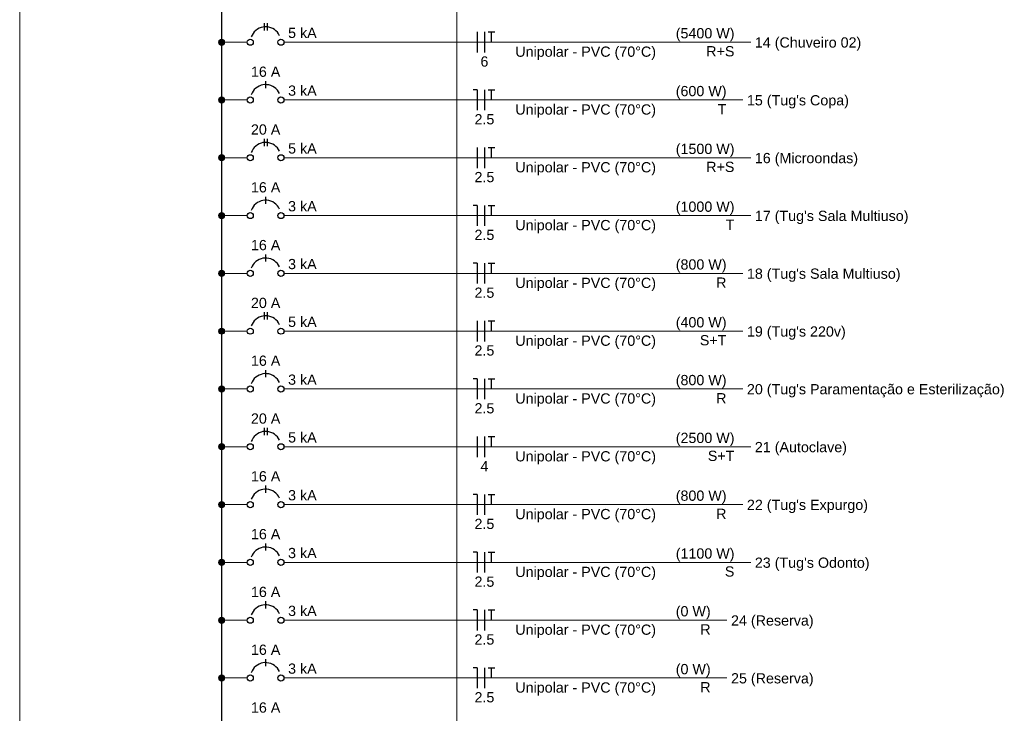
# Model space of a CAD drawing. Extents: x 5066 to 9756, y -2696 to -1109.
# Tile 32 of 208: x 9414 to 9433, y -2636 to -2623. Entities that reach past the tile are written whole.
import ezdxf

# ---------------------------------------------------------------- set-up
doc = ezdxf.new("R2010")
doc.units = 0
doc.header["$MEASUREMENT"] = 0
doc.linetypes.add('NULL', pattern=[0])
for name, color, linetype, lineweight in [('DI-Barramento', 6, 'CONTINUOUS', 30), ('DI-Disjuntor', 3, 'CONTINUOUS', 30), ('DI-Fios', 3, 'CONTINUOUS', 30), ('DI-Linhas do diagrama', 3, 'CONTINUOUS', 20), ('DI-Pontilhado', 3, 'CONTINUOUS', 20), ('DI-Textos do diagrama', 2, 'CONTINUOUS', 20)]:
    doc.layers.add(name, color=color, linetype=linetype, lineweight=lineweight)
doc.styles.add('Arial', font='arial.ttf')

msp = doc.modelspace()

# ---------------------------------------------------------------- hatches: boundary and pattern name
at = {"layer": 'DI-Linhas do diagrama', "linetype": 'Continuous'}
for points in [[(9418.216, -2623.902), (9418.216, -2623.897), (9418.216, -2623.892), (9418.214, -2623.887), (9418.213, -2623.882), (9418.211, -2623.878), (9418.209, -2623.873), (9418.206, -2623.869), (9418.203, -2623.865), (9418.2, -2623.861), (9418.196, -2623.858), (9418.192, -2623.855), (9418.188, -2623.852), (9418.184, -2623.85), (9418.179, -2623.848), (9418.174, -2623.847), (9418.169, -2623.845), (9418.164, -2623.845), (9418.159, -2623.845), (9418.154, -2623.845), (9418.15, -2623.845), (9418.145, -2623.847), (9418.14, -2623.848), (9418.135, -2623.85), (9418.131, -2623.852), (9418.127, -2623.855), (9418.123, -2623.858), (9418.119, -2623.861), (9418.116, -2623.865), (9418.113, -2623.869), (9418.11, -2623.873), (9418.108, -2623.878), (9418.106, -2623.882), (9418.104, -2623.887), (9418.103, -2623.892), (9418.103, -2623.897), (9418.102, -2623.902), (9418.103, -2623.907), (9418.103, -2623.912), (9418.104, -2623.916), (9418.106, -2623.921), (9418.108, -2623.926), (9418.11, -2623.93), (9418.113, -2623.934), (9418.116, -2623.938), (9418.119, -2623.942), (9418.123, -2623.945), (9418.127, -2623.948), (9418.131, -2623.951), (9418.135, -2623.953), (9418.14, -2623.955), (9418.145, -2623.957), (9418.15, -2623.958), (9418.154, -2623.958), (9418.159, -2623.959), (9418.164, -2623.958), (9418.169, -2623.958), (9418.174, -2623.957), (9418.179, -2623.955), (9418.184, -2623.953), (9418.188, -2623.951), (9418.192, -2623.948), (9418.196, -2623.945), (9418.2, -2623.942), (9418.203, -2623.938), (9418.206, -2623.934), (9418.209, -2623.93), (9418.211, -2623.926), (9418.213, -2623.921), (9418.214, -2623.916), (9418.216, -2623.912), (9418.216, -2623.907)], [(9418.216, -2624.975), (9418.216, -2624.97), (9418.216, -2624.965), (9418.214, -2624.96), (9418.213, -2624.956), (9418.211, -2624.951), (9418.209, -2624.947), (9418.206, -2624.942), (9418.203, -2624.938), (9418.2, -2624.935), (9418.196, -2624.931), (9418.192, -2624.928), (9418.188, -2624.926), (9418.184, -2624.923), (9418.179, -2624.922), (9418.174, -2624.92), (9418.169, -2624.919), (9418.164, -2624.918), (9418.159, -2624.918), (9418.154, -2624.918), (9418.15, -2624.919), (9418.145, -2624.92), (9418.14, -2624.922), (9418.135, -2624.923), (9418.131, -2624.926), (9418.127, -2624.928), (9418.123, -2624.931), (9418.119, -2624.935), (9418.116, -2624.938), (9418.113, -2624.942), (9418.11, -2624.947), (9418.108, -2624.951), (9418.106, -2624.956), (9418.104, -2624.96), (9418.103, -2624.965), (9418.103, -2624.97), (9418.102, -2624.975), (9418.103, -2624.98), (9418.103, -2624.985), (9418.104, -2624.99), (9418.106, -2624.995), (9418.108, -2624.999), (9418.11, -2625.004), (9418.113, -2625.008), (9418.116, -2625.012), (9418.119, -2625.015), (9418.123, -2625.019), (9418.127, -2625.022), (9418.131, -2625.024), (9418.135, -2625.027), (9418.14, -2625.029), (9418.145, -2625.03), (9418.15, -2625.031), (9418.154, -2625.032), (9418.159, -2625.032), (9418.164, -2625.032), (9418.169, -2625.031), (9418.174, -2625.03), (9418.179, -2625.029), (9418.184, -2625.027), (9418.188, -2625.024), (9418.192, -2625.022), (9418.196, -2625.019), (9418.2, -2625.015), (9418.203, -2625.012), (9418.206, -2625.008), (9418.209, -2625.004), (9418.211, -2624.999), (9418.213, -2624.995), (9418.214, -2624.99), (9418.216, -2624.985), (9418.216, -2624.98)], [(9418.216, -2626.049), (9418.216, -2626.044), (9418.216, -2626.039), (9418.214, -2626.034), (9418.213, -2626.029), (9418.211, -2626.025), (9418.209, -2626.02), (9418.206, -2626.016), (9418.203, -2626.012), (9418.2, -2626.008), (9418.196, -2626.005), (9418.192, -2626.002), (9418.188, -2625.999), (9418.184, -2625.997), (9418.179, -2625.995), (9418.174, -2625.994), (9418.169, -2625.992), (9418.164, -2625.992), (9418.159, -2625.992), (9418.154, -2625.992), (9418.15, -2625.992), (9418.145, -2625.994), (9418.14, -2625.995), (9418.135, -2625.997), (9418.131, -2625.999), (9418.127, -2626.002), (9418.123, -2626.005), (9418.119, -2626.008), (9418.116, -2626.012), (9418.113, -2626.016), (9418.11, -2626.02), (9418.108, -2626.025), (9418.106, -2626.029), (9418.104, -2626.034), (9418.103, -2626.039), (9418.103, -2626.044), (9418.102, -2626.049), (9418.103, -2626.054), (9418.103, -2626.059), (9418.104, -2626.063), (9418.106, -2626.068), (9418.108, -2626.073), (9418.11, -2626.077), (9418.113, -2626.081), (9418.116, -2626.085), (9418.119, -2626.089), (9418.123, -2626.092), (9418.127, -2626.095), (9418.131, -2626.098), (9418.135, -2626.1), (9418.14, -2626.102), (9418.145, -2626.104), (9418.15, -2626.105), (9418.154, -2626.105), (9418.159, -2626.106), (9418.164, -2626.105), (9418.169, -2626.105), (9418.174, -2626.104), (9418.179, -2626.102), (9418.184, -2626.1), (9418.188, -2626.098), (9418.192, -2626.095), (9418.196, -2626.092), (9418.2, -2626.089), (9418.203, -2626.085), (9418.206, -2626.081), (9418.209, -2626.077), (9418.211, -2626.073), (9418.213, -2626.068), (9418.214, -2626.063), (9418.216, -2626.059), (9418.216, -2626.054)], [(9418.216, -2627.122), (9418.216, -2627.117), (9418.216, -2627.112), (9418.214, -2627.107), (9418.213, -2627.103), (9418.211, -2627.098), (9418.209, -2627.094), (9418.206, -2627.089), (9418.203, -2627.085), (9418.2, -2627.082), (9418.196, -2627.078), (9418.192, -2627.075), (9418.188, -2627.073), (9418.184, -2627.07), (9418.179, -2627.069), (9418.174, -2627.067), (9418.169, -2627.066), (9418.164, -2627.065), (9418.159, -2627.065), (9418.154, -2627.065), (9418.15, -2627.066), (9418.145, -2627.067), (9418.14, -2627.069), (9418.135, -2627.07), (9418.131, -2627.073), (9418.127, -2627.075), (9418.123, -2627.078), (9418.119, -2627.082), (9418.116, -2627.085), (9418.113, -2627.089), (9418.11, -2627.094), (9418.108, -2627.098), (9418.106, -2627.103), (9418.104, -2627.107), (9418.103, -2627.112), (9418.103, -2627.117), (9418.102, -2627.122), (9418.103, -2627.127), (9418.103, -2627.132), (9418.104, -2627.137), (9418.106, -2627.142), (9418.108, -2627.146), (9418.11, -2627.151), (9418.113, -2627.155), (9418.116, -2627.159), (9418.119, -2627.162), (9418.123, -2627.166), (9418.127, -2627.169), (9418.131, -2627.171), (9418.135, -2627.174), (9418.14, -2627.176), (9418.145, -2627.177), (9418.15, -2627.178), (9418.154, -2627.179), (9418.159, -2627.179), (9418.164, -2627.179), (9418.169, -2627.178), (9418.174, -2627.177), (9418.179, -2627.176), (9418.184, -2627.174), (9418.188, -2627.171), (9418.192, -2627.169), (9418.196, -2627.166), (9418.2, -2627.162), (9418.203, -2627.159), (9418.206, -2627.155), (9418.209, -2627.151), (9418.211, -2627.146), (9418.213, -2627.142), (9418.214, -2627.137), (9418.216, -2627.132), (9418.216, -2627.127)], [(9418.216, -2628.196), (9418.216, -2628.191), (9418.216, -2628.186), (9418.214, -2628.181), (9418.213, -2628.176), (9418.211, -2628.172), (9418.209, -2628.167), (9418.206, -2628.163), (9418.203, -2628.159), (9418.2, -2628.155), (9418.196, -2628.152), (9418.192, -2628.149), (9418.188, -2628.146), (9418.184, -2628.144), (9418.179, -2628.142), (9418.174, -2628.141), (9418.169, -2628.139), (9418.164, -2628.139), (9418.159, -2628.139), (9418.154, -2628.139), (9418.15, -2628.139), (9418.145, -2628.141), (9418.14, -2628.142), (9418.135, -2628.144), (9418.131, -2628.146), (9418.127, -2628.149), (9418.123, -2628.152), (9418.119, -2628.155), (9418.116, -2628.159), (9418.113, -2628.163), (9418.11, -2628.167), (9418.108, -2628.172), (9418.106, -2628.176), (9418.104, -2628.181), (9418.103, -2628.186), (9418.103, -2628.191), (9418.102, -2628.196), (9418.103, -2628.201), (9418.103, -2628.206), (9418.104, -2628.21), (9418.106, -2628.215), (9418.108, -2628.22), (9418.11, -2628.224), (9418.113, -2628.228), (9418.116, -2628.232), (9418.119, -2628.236), (9418.123, -2628.239), (9418.127, -2628.242), (9418.131, -2628.245), (9418.135, -2628.247), (9418.14, -2628.249), (9418.145, -2628.251), (9418.15, -2628.252), (9418.154, -2628.252), (9418.159, -2628.253), (9418.164, -2628.252), (9418.169, -2628.252), (9418.174, -2628.251), (9418.179, -2628.249), (9418.184, -2628.247), (9418.188, -2628.245), (9418.192, -2628.242), (9418.196, -2628.239), (9418.2, -2628.236), (9418.203, -2628.232), (9418.206, -2628.228), (9418.209, -2628.224), (9418.211, -2628.22), (9418.213, -2628.215), (9418.214, -2628.21), (9418.216, -2628.206), (9418.216, -2628.201)], [(9418.216, -2629.269), (9418.216, -2629.264), (9418.216, -2629.259), (9418.214, -2629.254), (9418.213, -2629.25), (9418.211, -2629.245), (9418.209, -2629.241), (9418.206, -2629.236), (9418.203, -2629.232), (9418.2, -2629.229), (9418.196, -2629.225), (9418.192, -2629.222), (9418.188, -2629.22), (9418.184, -2629.217), (9418.179, -2629.216), (9418.174, -2629.214), (9418.169, -2629.213), (9418.164, -2629.212), (9418.159, -2629.212), (9418.154, -2629.212), (9418.15, -2629.213), (9418.145, -2629.214), (9418.14, -2629.216), (9418.135, -2629.217), (9418.131, -2629.22), (9418.127, -2629.222), (9418.123, -2629.225), (9418.119, -2629.229), (9418.116, -2629.232), (9418.113, -2629.236), (9418.11, -2629.241), (9418.108, -2629.245), (9418.106, -2629.25), (9418.104, -2629.254), (9418.103, -2629.259), (9418.103, -2629.264), (9418.102, -2629.269), (9418.103, -2629.274), (9418.103, -2629.279), (9418.104, -2629.284), (9418.106, -2629.289), (9418.108, -2629.293), (9418.11, -2629.298), (9418.113, -2629.302), (9418.116, -2629.306), (9418.119, -2629.309), (9418.123, -2629.313), (9418.127, -2629.316), (9418.131, -2629.318), (9418.135, -2629.321), (9418.14, -2629.323), (9418.145, -2629.324), (9418.15, -2629.325), (9418.154, -2629.326), (9418.159, -2629.326), (9418.164, -2629.326), (9418.169, -2629.325), (9418.174, -2629.324), (9418.179, -2629.323), (9418.184, -2629.321), (9418.188, -2629.318), (9418.192, -2629.316), (9418.196, -2629.313), (9418.2, -2629.309), (9418.203, -2629.306), (9418.206, -2629.302), (9418.209, -2629.298), (9418.211, -2629.293), (9418.213, -2629.289), (9418.214, -2629.284), (9418.216, -2629.279), (9418.216, -2629.274)], [(9418.216, -2630.343), (9418.216, -2630.338), (9418.216, -2630.333), (9418.214, -2630.328), (9418.213, -2630.323), (9418.211, -2630.319), (9418.209, -2630.314), (9418.206, -2630.31), (9418.203, -2630.306), (9418.2, -2630.302), (9418.196, -2630.299), (9418.192, -2630.296), (9418.188, -2630.293), (9418.184, -2630.291), (9418.179, -2630.289), (9418.174, -2630.288), (9418.169, -2630.286), (9418.164, -2630.286), (9418.159, -2630.286), (9418.154, -2630.286), (9418.15, -2630.286), (9418.145, -2630.288), (9418.14, -2630.289), (9418.135, -2630.291), (9418.131, -2630.293), (9418.127, -2630.296), (9418.123, -2630.299), (9418.119, -2630.302), (9418.116, -2630.306), (9418.113, -2630.31), (9418.11, -2630.314), (9418.108, -2630.319), (9418.106, -2630.323), (9418.104, -2630.328), (9418.103, -2630.333), (9418.103, -2630.338), (9418.102, -2630.343), (9418.103, -2630.348), (9418.103, -2630.353), (9418.104, -2630.357), (9418.106, -2630.362), (9418.108, -2630.367), (9418.11, -2630.371), (9418.113, -2630.375), (9418.116, -2630.379), (9418.119, -2630.383), (9418.123, -2630.386), (9418.127, -2630.389), (9418.131, -2630.392), (9418.135, -2630.394), (9418.14, -2630.396), (9418.145, -2630.398), (9418.15, -2630.399), (9418.154, -2630.399), (9418.159, -2630.4), (9418.164, -2630.399), (9418.169, -2630.399), (9418.174, -2630.398), (9418.179, -2630.396), (9418.184, -2630.394), (9418.188, -2630.392), (9418.192, -2630.389), (9418.196, -2630.386), (9418.2, -2630.383), (9418.203, -2630.379), (9418.206, -2630.375), (9418.209, -2630.371), (9418.211, -2630.367), (9418.213, -2630.362), (9418.214, -2630.357), (9418.216, -2630.353), (9418.216, -2630.348)], [(9418.216, -2631.416), (9418.216, -2631.411), (9418.216, -2631.406), (9418.214, -2631.401), (9418.213, -2631.397), (9418.211, -2631.392), (9418.209, -2631.388), (9418.206, -2631.383), (9418.203, -2631.379), (9418.2, -2631.376), (9418.196, -2631.372), (9418.192, -2631.369), (9418.188, -2631.367), (9418.184, -2631.364), (9418.179, -2631.363), (9418.174, -2631.361), (9418.169, -2631.36), (9418.164, -2631.359), (9418.159, -2631.359), (9418.154, -2631.359), (9418.15, -2631.36), (9418.145, -2631.361), (9418.14, -2631.363), (9418.135, -2631.364), (9418.131, -2631.367), (9418.127, -2631.369), (9418.123, -2631.372), (9418.119, -2631.376), (9418.116, -2631.379), (9418.113, -2631.383), (9418.11, -2631.388), (9418.108, -2631.392), (9418.106, -2631.397), (9418.104, -2631.401), (9418.103, -2631.406), (9418.103, -2631.411), (9418.102, -2631.416), (9418.103, -2631.421), (9418.103, -2631.426), (9418.104, -2631.431), (9418.106, -2631.436), (9418.108, -2631.44), (9418.11, -2631.445), (9418.113, -2631.449), (9418.116, -2631.453), (9418.119, -2631.456), (9418.123, -2631.46), (9418.127, -2631.463), (9418.131, -2631.465), (9418.135, -2631.468), (9418.14, -2631.47), (9418.145, -2631.471), (9418.15, -2631.472), (9418.154, -2631.473), (9418.159, -2631.473), (9418.164, -2631.473), (9418.169, -2631.472), (9418.174, -2631.471), (9418.179, -2631.47), (9418.184, -2631.468), (9418.188, -2631.465), (9418.192, -2631.463), (9418.196, -2631.46), (9418.2, -2631.456), (9418.203, -2631.453), (9418.206, -2631.449), (9418.209, -2631.445), (9418.211, -2631.44), (9418.213, -2631.436), (9418.214, -2631.431), (9418.216, -2631.426), (9418.216, -2631.421)], [(9418.216, -2632.49), (9418.216, -2632.485), (9418.216, -2632.48), (9418.214, -2632.475), (9418.213, -2632.47), (9418.211, -2632.466), (9418.209, -2632.461), (9418.206, -2632.457), (9418.203, -2632.453), (9418.2, -2632.449), (9418.196, -2632.446), (9418.192, -2632.443), (9418.188, -2632.44), (9418.184, -2632.438), (9418.179, -2632.436), (9418.174, -2632.435), (9418.169, -2632.433), (9418.164, -2632.433), (9418.159, -2632.433), (9418.154, -2632.433), (9418.15, -2632.433), (9418.145, -2632.435), (9418.14, -2632.436), (9418.135, -2632.438), (9418.131, -2632.44), (9418.127, -2632.443), (9418.123, -2632.446), (9418.119, -2632.449), (9418.116, -2632.453), (9418.113, -2632.457), (9418.11, -2632.461), (9418.108, -2632.466), (9418.106, -2632.47), (9418.104, -2632.475), (9418.103, -2632.48), (9418.103, -2632.485), (9418.102, -2632.49), (9418.103, -2632.495), (9418.103, -2632.5), (9418.104, -2632.504), (9418.106, -2632.509), (9418.108, -2632.514), (9418.11, -2632.518), (9418.113, -2632.522), (9418.116, -2632.526), (9418.119, -2632.53), (9418.123, -2632.533), (9418.127, -2632.536), (9418.131, -2632.539), (9418.135, -2632.541), (9418.14, -2632.543), (9418.145, -2632.545), (9418.15, -2632.546), (9418.154, -2632.546), (9418.159, -2632.547), (9418.164, -2632.546), (9418.169, -2632.546), (9418.174, -2632.545), (9418.179, -2632.543), (9418.184, -2632.541), (9418.188, -2632.539), (9418.192, -2632.536), (9418.196, -2632.533), (9418.2, -2632.53), (9418.203, -2632.526), (9418.206, -2632.522), (9418.209, -2632.518), (9418.211, -2632.514), (9418.213, -2632.509), (9418.214, -2632.504), (9418.216, -2632.5), (9418.216, -2632.495)], [(9418.216, -2633.563), (9418.216, -2633.558), (9418.216, -2633.553), (9418.214, -2633.548), (9418.213, -2633.544), (9418.211, -2633.539), (9418.209, -2633.535), (9418.206, -2633.53), (9418.203, -2633.526), (9418.2, -2633.523), (9418.196, -2633.519), (9418.192, -2633.516), (9418.188, -2633.514), (9418.184, -2633.511), (9418.179, -2633.51), (9418.174, -2633.508), (9418.169, -2633.507), (9418.164, -2633.506), (9418.159, -2633.506), (9418.154, -2633.506), (9418.15, -2633.507), (9418.145, -2633.508), (9418.14, -2633.51), (9418.135, -2633.511), (9418.131, -2633.514), (9418.127, -2633.516), (9418.123, -2633.519), (9418.119, -2633.523), (9418.116, -2633.526), (9418.113, -2633.53), (9418.11, -2633.535), (9418.108, -2633.539), (9418.106, -2633.544), (9418.104, -2633.548), (9418.103, -2633.553), (9418.103, -2633.558), (9418.102, -2633.563), (9418.103, -2633.568), (9418.103, -2633.573), (9418.104, -2633.578), (9418.106, -2633.583), (9418.108, -2633.587), (9418.11, -2633.592), (9418.113, -2633.596), (9418.116, -2633.6), (9418.119, -2633.603), (9418.123, -2633.607), (9418.127, -2633.61), (9418.131, -2633.612), (9418.135, -2633.615), (9418.14, -2633.617), (9418.145, -2633.618), (9418.15, -2633.619), (9418.154, -2633.62), (9418.159, -2633.62), (9418.164, -2633.62), (9418.169, -2633.619), (9418.174, -2633.618), (9418.179, -2633.617), (9418.184, -2633.615), (9418.188, -2633.612), (9418.192, -2633.61), (9418.196, -2633.607), (9418.2, -2633.603), (9418.203, -2633.6), (9418.206, -2633.596), (9418.209, -2633.592), (9418.211, -2633.587), (9418.213, -2633.583), (9418.214, -2633.578), (9418.216, -2633.573), (9418.216, -2633.568)], [(9418.216, -2634.637), (9418.216, -2634.632), (9418.216, -2634.627), (9418.214, -2634.622), (9418.213, -2634.617), (9418.211, -2634.613), (9418.209, -2634.608), (9418.206, -2634.604), (9418.203, -2634.6), (9418.2, -2634.596), (9418.196, -2634.593), (9418.192, -2634.59), (9418.188, -2634.587), (9418.184, -2634.585), (9418.179, -2634.583), (9418.174, -2634.582), (9418.169, -2634.58), (9418.164, -2634.58), (9418.159, -2634.58), (9418.154, -2634.58), (9418.15, -2634.58), (9418.145, -2634.582), (9418.14, -2634.583), (9418.135, -2634.585), (9418.131, -2634.587), (9418.127, -2634.59), (9418.123, -2634.593), (9418.119, -2634.596), (9418.116, -2634.6), (9418.113, -2634.604), (9418.11, -2634.608), (9418.108, -2634.613), (9418.106, -2634.617), (9418.104, -2634.622), (9418.103, -2634.627), (9418.103, -2634.632), (9418.102, -2634.637), (9418.103, -2634.642), (9418.103, -2634.647), (9418.104, -2634.651), (9418.106, -2634.656), (9418.108, -2634.661), (9418.11, -2634.665), (9418.113, -2634.669), (9418.116, -2634.673), (9418.119, -2634.677), (9418.123, -2634.68), (9418.127, -2634.683), (9418.131, -2634.686), (9418.135, -2634.688), (9418.14, -2634.69), (9418.145, -2634.692), (9418.15, -2634.693), (9418.154, -2634.693), (9418.159, -2634.694), (9418.164, -2634.693), (9418.169, -2634.693), (9418.174, -2634.692), (9418.179, -2634.69), (9418.184, -2634.688), (9418.188, -2634.686), (9418.192, -2634.683), (9418.196, -2634.68), (9418.2, -2634.677), (9418.203, -2634.673), (9418.206, -2634.669), (9418.209, -2634.665), (9418.211, -2634.661), (9418.213, -2634.656), (9418.214, -2634.651), (9418.216, -2634.647), (9418.216, -2634.642)], [(9418.216, -2635.71), (9418.216, -2635.705), (9418.216, -2635.7), (9418.214, -2635.695), (9418.213, -2635.691), (9418.211, -2635.686), (9418.209, -2635.682), (9418.206, -2635.677), (9418.203, -2635.673), (9418.2, -2635.67), (9418.196, -2635.666), (9418.192, -2635.663), (9418.188, -2635.661), (9418.184, -2635.658), (9418.179, -2635.657), (9418.174, -2635.655), (9418.169, -2635.654), (9418.164, -2635.653), (9418.159, -2635.653), (9418.154, -2635.653), (9418.15, -2635.654), (9418.145, -2635.655), (9418.14, -2635.657), (9418.135, -2635.658), (9418.131, -2635.661), (9418.127, -2635.663), (9418.123, -2635.666), (9418.119, -2635.67), (9418.116, -2635.673), (9418.113, -2635.677), (9418.11, -2635.682), (9418.108, -2635.686), (9418.106, -2635.691), (9418.104, -2635.695), (9418.103, -2635.7), (9418.103, -2635.705), (9418.102, -2635.71), (9418.103, -2635.715), (9418.103, -2635.72), (9418.104, -2635.725), (9418.106, -2635.73), (9418.108, -2635.734), (9418.11, -2635.739), (9418.113, -2635.743), (9418.116, -2635.747), (9418.119, -2635.75), (9418.123, -2635.754), (9418.127, -2635.757), (9418.131, -2635.759), (9418.135, -2635.762), (9418.14, -2635.764), (9418.145, -2635.765), (9418.15, -2635.766), (9418.154, -2635.767), (9418.159, -2635.767), (9418.164, -2635.767), (9418.169, -2635.766), (9418.174, -2635.765), (9418.179, -2635.764), (9418.184, -2635.762), (9418.188, -2635.759), (9418.192, -2635.757), (9418.196, -2635.754), (9418.2, -2635.75), (9418.203, -2635.747), (9418.206, -2635.743), (9418.209, -2635.739), (9418.211, -2635.734), (9418.213, -2635.73), (9418.214, -2635.725), (9418.216, -2635.72), (9418.216, -2635.715)]]:
    msp.add_hatch(color=7, dxfattribs=at).paths.add_polyline_path(points)

# ---------------------------------------------------------------- linework, layer by layer
at = {"layer": 'DI-Barramento'}
msp.add_line((9418.159, -2613.784), (9418.159, -2661.854), dxfattribs=at)
at = {"layer": 'DI-Disjuntor'}
for p, q in [((9418.948, -2623.55), (9418.948, -2623.683)), ((9419.005, -2623.55), (9419.005, -2623.683)), ((9418.976, -2624.624), (9418.976, -2624.757)), ((9418.948, -2625.697), (9418.948, -2625.83)), ((9419.005, -2625.697), (9419.005, -2625.83)), ((9418.976, -2626.771), (9418.976, -2626.904)), ((9418.976, -2627.844), (9418.976, -2627.977)), ((9418.948, -2628.918), (9418.948, -2629.051)), ((9419.005, -2628.918), (9419.005, -2629.051)), ((9418.976, -2629.991), (9418.976, -2630.124)), ((9418.948, -2631.065), (9418.948, -2631.198)), ((9419.005, -2631.065), (9419.005, -2631.198)), ((9418.976, -2632.138), (9418.976, -2632.271)), ((9418.976, -2633.212), (9418.976, -2633.345)), ((9418.976, -2634.285), (9418.976, -2634.418)), ((9418.976, -2635.359), (9418.976, -2635.492))]:
    msp.add_line(p, q, dxfattribs=at)
for points in [[(9419.235, -2623.781), (9419.217, -2623.748), (9419.195, -2623.718), (9419.169, -2623.692), (9419.14, -2623.668), (9419.108, -2623.649), (9419.074, -2623.634), (9419.038, -2623.623), (9419.001, -2623.618), (9418.964, -2623.617), (9418.927, -2623.621), (9418.891, -2623.63), (9418.856, -2623.643), (9418.823, -2623.661), (9418.793, -2623.683), (9418.766, -2623.709), (9418.743, -2623.738), (9418.724, -2623.77), (9418.709, -2623.804)], [(9419.235, -2624.855), (9419.217, -2624.822), (9419.195, -2624.792), (9419.169, -2624.765), (9419.14, -2624.742), (9419.108, -2624.722), (9419.074, -2624.707), (9419.038, -2624.697), (9419.001, -2624.691), (9418.964, -2624.69), (9418.927, -2624.694), (9418.891, -2624.703), (9418.856, -2624.717), (9418.823, -2624.735), (9418.793, -2624.757), (9418.766, -2624.783), (9418.743, -2624.812), (9418.724, -2624.844), (9418.709, -2624.878)], [(9419.235, -2625.928), (9419.217, -2625.895), (9419.195, -2625.865), (9419.169, -2625.839), (9419.14, -2625.815), (9419.108, -2625.796), (9419.074, -2625.781), (9419.038, -2625.77), (9419.001, -2625.765), (9418.964, -2625.764), (9418.927, -2625.768), (9418.891, -2625.777), (9418.856, -2625.79), (9418.823, -2625.808), (9418.793, -2625.83), (9418.766, -2625.856), (9418.743, -2625.885), (9418.724, -2625.917), (9418.709, -2625.951)], [(9419.235, -2627.002), (9419.217, -2626.969), (9419.195, -2626.939), (9419.169, -2626.912), (9419.14, -2626.889), (9419.108, -2626.869), (9419.074, -2626.854), (9419.038, -2626.844), (9419.001, -2626.838), (9418.964, -2626.837), (9418.927, -2626.841), (9418.891, -2626.85), (9418.856, -2626.864), (9418.823, -2626.882), (9418.793, -2626.904), (9418.766, -2626.93), (9418.743, -2626.959), (9418.724, -2626.991), (9418.709, -2627.025)], [(9419.235, -2628.075), (9419.217, -2628.042), (9419.195, -2628.012), (9419.169, -2627.986), (9419.14, -2627.962), (9419.108, -2627.943), (9419.074, -2627.928), (9419.038, -2627.917), (9419.001, -2627.912), (9418.964, -2627.911), (9418.927, -2627.915), (9418.891, -2627.924), (9418.856, -2627.937), (9418.823, -2627.955), (9418.793, -2627.977), (9418.766, -2628.003), (9418.743, -2628.032), (9418.724, -2628.064), (9418.709, -2628.098)], [(9419.235, -2629.149), (9419.217, -2629.116), (9419.195, -2629.086), (9419.169, -2629.059), (9419.14, -2629.036), (9419.108, -2629.016), (9419.074, -2629.001), (9419.038, -2628.991), (9419.001, -2628.985), (9418.964, -2628.984), (9418.927, -2628.988), (9418.891, -2628.997), (9418.856, -2629.011), (9418.823, -2629.029), (9418.793, -2629.051), (9418.766, -2629.077), (9418.743, -2629.106), (9418.724, -2629.138), (9418.709, -2629.172)], [(9419.235, -2630.222), (9419.217, -2630.189), (9419.195, -2630.159), (9419.169, -2630.133), (9419.14, -2630.109), (9419.108, -2630.09), (9419.074, -2630.075), (9419.038, -2630.064), (9419.001, -2630.059), (9418.964, -2630.058), (9418.927, -2630.062), (9418.891, -2630.071), (9418.856, -2630.084), (9418.823, -2630.102), (9418.793, -2630.124), (9418.766, -2630.15), (9418.743, -2630.179), (9418.724, -2630.211), (9418.709, -2630.245)], [(9419.235, -2631.296), (9419.217, -2631.263), (9419.195, -2631.233), (9419.169, -2631.206), (9419.14, -2631.183), (9419.108, -2631.163), (9419.074, -2631.148), (9419.038, -2631.138), (9419.001, -2631.132), (9418.964, -2631.131), (9418.927, -2631.135), (9418.891, -2631.144), (9418.856, -2631.158), (9418.823, -2631.176), (9418.793, -2631.198), (9418.766, -2631.224), (9418.743, -2631.253), (9418.724, -2631.285), (9418.709, -2631.319)], [(9419.235, -2632.369), (9419.217, -2632.336), (9419.195, -2632.306), (9419.169, -2632.28), (9419.14, -2632.256), (9419.108, -2632.237), (9419.074, -2632.222), (9419.038, -2632.211), (9419.001, -2632.206), (9418.964, -2632.205), (9418.927, -2632.209), (9418.891, -2632.218), (9418.856, -2632.231), (9418.823, -2632.249), (9418.793, -2632.271), (9418.766, -2632.297), (9418.743, -2632.326), (9418.724, -2632.358), (9418.709, -2632.392)], [(9419.235, -2633.443), (9419.217, -2633.41), (9419.195, -2633.38), (9419.169, -2633.353), (9419.14, -2633.33), (9419.108, -2633.31), (9419.074, -2633.295), (9419.038, -2633.285), (9419.001, -2633.279), (9418.964, -2633.278), (9418.927, -2633.282), (9418.891, -2633.291), (9418.856, -2633.305), (9418.823, -2633.323), (9418.793, -2633.345), (9418.766, -2633.371), (9418.743, -2633.4), (9418.724, -2633.432), (9418.709, -2633.466)], [(9419.235, -2634.516), (9419.217, -2634.483), (9419.195, -2634.453), (9419.169, -2634.427), (9419.14, -2634.403), (9419.108, -2634.384), (9419.074, -2634.369), (9419.038, -2634.358), (9419.001, -2634.353), (9418.964, -2634.352), (9418.927, -2634.356), (9418.891, -2634.365), (9418.856, -2634.378), (9418.823, -2634.396), (9418.793, -2634.418), (9418.766, -2634.444), (9418.743, -2634.473), (9418.724, -2634.505), (9418.709, -2634.539)], [(9419.235, -2635.59), (9419.217, -2635.557), (9419.195, -2635.527), (9419.169, -2635.5), (9419.14, -2635.477), (9419.108, -2635.457), (9419.074, -2635.442), (9419.038, -2635.432), (9419.001, -2635.426), (9418.964, -2635.425), (9418.927, -2635.429), (9418.891, -2635.438), (9418.856, -2635.452), (9418.823, -2635.47), (9418.793, -2635.492), (9418.766, -2635.518), (9418.743, -2635.547), (9418.724, -2635.579), (9418.709, -2635.613)]]:
    msp.add_lwpolyline(points, dxfattribs=at)
for centre in [(9418.691, -2623.902), (9419.261, -2623.902), (9418.691, -2624.975), (9419.261, -2624.975), (9418.691, -2626.049), (9419.261, -2626.049), (9418.691, -2627.122), (9419.261, -2627.122), (9418.691, -2628.196), (9419.261, -2628.196), (9418.691, -2629.269), (9419.261, -2629.269), (9418.691, -2630.343), (9419.261, -2630.343), (9418.691, -2631.416), (9419.261, -2631.416), (9418.691, -2632.49), (9419.261, -2632.49), (9418.691, -2633.563), (9419.261, -2633.563), (9418.691, -2634.637), (9419.261, -2634.637), (9418.691, -2635.71), (9419.261, -2635.71)]:
    msp.add_circle(centre, 0.057, dxfattribs=at)
at = {"layer": 'DI-Fios'}
for p, q in [((9422.907, -2623.712), (9422.907, -2624.092)), ((9423.04, -2623.712), (9423.04, -2624.092)), ((9423.113, -2623.712), (9423.234, -2623.712)), ((9423.173, -2623.902), (9423.173, -2623.712)), ((9422.907, -2624.785), (9422.831, -2624.785)), ((9422.907, -2624.785), (9422.907, -2625.165)), ((9423.04, -2624.785), (9423.04, -2625.165)), ((9423.113, -2624.785), (9423.234, -2624.785)), ((9423.173, -2624.975), (9423.173, -2624.785)), ((9422.907, -2625.859), (9422.907, -2626.239)), ((9423.04, -2625.859), (9423.04, -2626.239)), ((9423.113, -2625.859), (9423.234, -2625.859)), ((9423.173, -2626.049), (9423.173, -2625.859)), ((9422.907, -2626.932), (9422.831, -2626.932)), ((9422.907, -2626.932), (9422.907, -2627.312)), ((9423.04, -2626.932), (9423.04, -2627.312)), ((9423.113, -2626.932), (9423.234, -2626.932)), ((9423.173, -2627.122), (9423.173, -2626.932)), ((9422.907, -2628.006), (9422.831, -2628.006)), ((9422.907, -2628.006), (9422.907, -2628.386)), ((9423.04, -2628.006), (9423.04, -2628.386)), ((9423.113, -2628.006), (9423.234, -2628.006)), ((9423.173, -2628.196), (9423.173, -2628.006)), ((9422.907, -2629.079), (9422.907, -2629.459)), ((9423.04, -2629.079), (9423.04, -2629.459)), ((9423.113, -2629.079), (9423.234, -2629.079)), ((9423.173, -2629.269), (9423.173, -2629.079)), ((9422.907, -2630.153), (9422.831, -2630.153)), ((9422.907, -2630.153), (9422.907, -2630.533)), ((9423.04, -2630.153), (9423.04, -2630.533)), ((9423.113, -2630.153), (9423.234, -2630.153)), ((9423.173, -2630.343), (9423.173, -2630.153)), ((9422.907, -2631.226), (9422.907, -2631.606)), ((9423.04, -2631.226), (9423.04, -2631.606)), ((9423.113, -2631.226), (9423.234, -2631.226)), ((9423.173, -2631.416), (9423.173, -2631.226)), ((9422.907, -2632.3), (9422.831, -2632.3)), ((9422.907, -2632.3), (9422.907, -2632.68)), ((9423.04, -2632.3), (9423.04, -2632.68)), ((9423.113, -2632.3), (9423.234, -2632.3)), ((9423.173, -2632.49), (9423.173, -2632.3)), ((9422.907, -2633.373), (9422.831, -2633.373)), ((9422.907, -2633.373), (9422.907, -2633.753)), ((9423.04, -2633.373), (9423.04, -2633.753)), ((9423.113, -2633.373), (9423.234, -2633.373)), ((9423.173, -2633.563), (9423.173, -2633.373)), ((9422.907, -2634.447), (9422.831, -2634.447)), ((9422.907, -2634.447), (9422.907, -2634.827)), ((9423.04, -2634.447), (9423.04, -2634.827)), ((9423.113, -2634.447), (9423.234, -2634.447)), ((9423.173, -2634.637), (9423.173, -2634.447)), ((9422.907, -2635.52), (9422.831, -2635.52)), ((9422.907, -2635.52), (9422.907, -2635.9)), ((9423.04, -2635.52), (9423.04, -2635.9)), ((9423.113, -2635.52), (9423.234, -2635.52)), ((9423.173, -2635.71), (9423.173, -2635.52))]:
    msp.add_line(p, q, dxfattribs=at)
at = {"layer": 'DI-Linhas do diagrama'}
for p, q in [((9418.216, -2623.902), (9418.634, -2623.902)), ((9419.318, -2623.902), (9422.147, -2623.902)), ((9422.147, -2623.902), (9422.907, -2623.902)), ((9422.907, -2623.902), (9423.173, -2623.902)), ((9423.173, -2623.902), (9424.914, -2623.902)), ((9424.914, -2623.902), (9426.594, -2623.902)), ((9426.594, -2623.902), (9427.683, -2623.902)), ((9427.683, -2623.902), (9427.987, -2623.902)), ((9418.216, -2624.975), (9418.634, -2624.975)), ((9419.318, -2624.975), (9422.223, -2624.975)), ((9422.223, -2624.975), (9422.907, -2624.975)), ((9422.907, -2624.975), (9423.173, -2624.975)), ((9423.173, -2624.975), (9424.914, -2624.975)), ((9424.914, -2624.975), (9426.594, -2624.975)), ((9426.594, -2624.975), (9427.536, -2624.975)), ((9427.536, -2624.975), (9427.84, -2624.975)), ((9418.216, -2626.049), (9418.634, -2626.049)), ((9419.318, -2626.049), (9422.199, -2626.049)), ((9422.199, -2626.049), (9422.907, -2626.049)), ((9422.907, -2626.049), (9423.173, -2626.049)), ((9423.173, -2626.049), (9424.914, -2626.049)), ((9424.914, -2626.049), (9426.594, -2626.049)), ((9426.594, -2626.049), (9427.683, -2626.049)), ((9427.683, -2626.049), (9427.987, -2626.049)), ((9418.216, -2627.122), (9418.634, -2627.122)), ((9419.318, -2627.122), (9422.223, -2627.122)), ((9422.223, -2627.122), (9422.907, -2627.122)), ((9422.907, -2627.122), (9423.173, -2627.122)), ((9423.173, -2627.122), (9424.914, -2627.122)), ((9424.914, -2627.122), (9426.594, -2627.122)), ((9426.594, -2627.122), (9427.683, -2627.122)), ((9427.683, -2627.122), (9427.987, -2627.122)), ((9418.216, -2628.196), (9418.634, -2628.196)), ((9419.318, -2628.196), (9422.223, -2628.196)), ((9422.223, -2628.196), (9422.907, -2628.196)), ((9422.907, -2628.196), (9423.173, -2628.196)), ((9423.173, -2628.196), (9424.914, -2628.196)), ((9424.914, -2628.196), (9426.594, -2628.196)), ((9426.594, -2628.196), (9427.536, -2628.196)), ((9427.536, -2628.196), (9427.84, -2628.196)), ((9418.216, -2629.269), (9418.634, -2629.269)), ((9419.318, -2629.269), (9422.199, -2629.269)), ((9422.199, -2629.269), (9422.907, -2629.269)), ((9422.907, -2629.269), (9423.173, -2629.269)), ((9423.173, -2629.269), (9424.914, -2629.269)), ((9424.914, -2629.269), (9426.594, -2629.269)), ((9426.594, -2629.269), (9427.536, -2629.269)), ((9427.536, -2629.269), (9427.84, -2629.269)), ((9418.216, -2630.343), (9418.634, -2630.343)), ((9419.318, -2630.343), (9422.223, -2630.343)), ((9422.223, -2630.343), (9422.907, -2630.343)), ((9422.907, -2630.343), (9423.173, -2630.343)), ((9423.173, -2630.343), (9424.914, -2630.343)), ((9424.914, -2630.343), (9426.594, -2630.343)), ((9426.594, -2630.343), (9427.536, -2630.343)), ((9427.536, -2630.343), (9427.84, -2630.343)), ((9418.216, -2631.416), (9418.634, -2631.416)), ((9419.318, -2631.416), (9422.147, -2631.416)), ((9422.147, -2631.416), (9422.907, -2631.416)), ((9422.907, -2631.416), (9423.173, -2631.416)), ((9423.173, -2631.416), (9424.914, -2631.416)), ((9424.914, -2631.416), (9426.594, -2631.416)), ((9426.594, -2631.416), (9427.683, -2631.416)), ((9427.683, -2631.416), (9427.987, -2631.416)), ((9418.216, -2632.49), (9418.634, -2632.49)), ((9419.318, -2632.49), (9422.223, -2632.49)), ((9422.223, -2632.49), (9422.907, -2632.49)), ((9422.907, -2632.49), (9423.173, -2632.49)), ((9423.173, -2632.49), (9424.914, -2632.49)), ((9424.914, -2632.49), (9426.594, -2632.49)), ((9426.594, -2632.49), (9427.536, -2632.49)), ((9427.536, -2632.49), (9427.84, -2632.49)), ((9418.216, -2633.563), (9418.634, -2633.563)), ((9419.318, -2633.563), (9422.223, -2633.563)), ((9422.223, -2633.563), (9422.907, -2633.563)), ((9422.907, -2633.563), (9423.173, -2633.563)), ((9423.173, -2633.563), (9424.914, -2633.563)), ((9424.914, -2633.563), (9426.594, -2633.563)), ((9426.594, -2633.563), (9427.683, -2633.563)), ((9427.683, -2633.563), (9427.987, -2633.563)), ((9418.216, -2634.637), (9418.634, -2634.637)), ((9419.318, -2634.637), (9422.223, -2634.637)), ((9422.223, -2634.637), (9422.907, -2634.637)), ((9422.907, -2634.637), (9423.173, -2634.637)), ((9423.173, -2634.637), (9424.914, -2634.637)), ((9424.914, -2634.637), (9426.594, -2634.637)), ((9426.594, -2634.637), (9427.241, -2634.637)), ((9427.241, -2634.637), (9427.545, -2634.637)), ((9418.216, -2635.71), (9418.634, -2635.71)), ((9419.318, -2635.71), (9422.223, -2635.71)), ((9422.223, -2635.71), (9422.907, -2635.71)), ((9422.907, -2635.71), (9423.173, -2635.71)), ((9423.173, -2635.71), (9424.914, -2635.71)), ((9424.914, -2635.71), (9426.594, -2635.71)), ((9426.594, -2635.71), (9427.241, -2635.71)), ((9427.241, -2635.71), (9427.545, -2635.71))]:
    msp.add_line(p, q, dxfattribs=at)
for centre in [(9418.159, -2623.902), (9418.159, -2623.902), (9418.159, -2624.975), (9418.159, -2624.975), (9418.159, -2626.049), (9418.159, -2626.049), (9418.159, -2627.122), (9418.159, -2627.122), (9418.159, -2628.196), (9418.159, -2628.196), (9418.159, -2629.269), (9418.159, -2629.269), (9418.159, -2630.343), (9418.159, -2630.343), (9418.159, -2631.416), (9418.159, -2631.416), (9418.159, -2632.49), (9418.159, -2632.49), (9418.159, -2633.563), (9418.159, -2633.563), (9418.159, -2634.637), (9418.159, -2634.637), (9418.159, -2635.71), (9418.159, -2635.71)]:
    msp.add_circle(centre, 0.057, dxfattribs=at)
at = {"layer": 'DI-Pontilhado'}
msp.add_lwpolyline([(9414.409, -2612.872), (9422.527, -2612.872), (9422.527, -2662.31), (9414.409, -2662.31), (9414.409, -2612.872)], dxfattribs=at)

# ---------------------------------------------------------------- texts
at = {"layer": 'DI-Textos do diagrama', "linetype": 'NULL', "char_height": 0.19, "attachment_point": 7, "line_spacing_factor": 0.6, "style": 'Arial'}
for s, insert, width in [('5 kA', (9419.394, -2623.826), 1.06452), ('(5400 W)', (9426.594, -2623.888), 2.18775), ('14 (Chuveiro 02)', (9428.063, -2624.059), 3.96246), ('Unipolar - PVC (70%%dC)', (9423.614, -2624.23), 5.22025), ('R+S', (9427.16, -2624.168), 1.04971), ('6', (9422.967, -2624.358), 0.29587), ('16 A', (9418.704, -2624.548), 1.09439), ('3 kA', (9419.394, -2624.899), 1.06452), ('(600 W)', (9426.594, -2624.962), 1.89187), ("15 (Tug's Copa)", (9427.916, -2625.133), 3.79777), ('Unipolar - PVC (70%%dC)', (9423.614, -2625.304), 5.22025), ('T', (9427.374, -2625.241), 0.32497), ('2.5', (9422.856, -2625.431), 0.73955), ('20 A', (9418.704, -2625.621), 1.09439), ('5 kA', (9419.394, -2625.973), 1.06452), ('(1500 W)', (9426.594, -2626.035), 2.18775), ('16 (Microondas)', (9428.063, -2626.206), 3.84375), ('Unipolar - PVC (70%%dC)', (9423.614, -2626.377), 5.22025), ('R+S', (9427.16, -2626.315), 1.04971), ('2.5', (9422.856, -2626.505), 0.73955), ('16 A', (9418.704, -2626.695), 1.09439), ('3 kA', (9419.394, -2627.046), 1.06452), ('(1000 W)', (9426.594, -2627.109), 2.18775), ("17 (Tug's Sala Multiuso)", (9428.063, -2627.28), 5.71952), ('Unipolar - PVC (70%%dC)', (9423.614, -2627.451), 5.22025), ('T', (9427.521, -2627.388), 0.32497), ('2.5', (9422.856, -2627.578), 0.73955), ('16 A', (9418.704, -2627.768), 1.09439), ('3 kA', (9419.394, -2628.12), 1.06452), ('(800 W)', (9426.594, -2628.182), 1.89187), ('R', (9427.344, -2628.462), 0.38419), ("18 (Tug's Sala Multiuso)", (9427.916, -2628.353), 5.71952), ('2.5', (9422.856, -2628.652), 0.73955), ('Unipolar - PVC (70%%dC)', (9423.614, -2628.524), 5.22025), ('20 A', (9418.704, -2628.842), 1.09439), ('5 kA', (9419.394, -2629.193), 1.06452), ('(400 W)', (9426.594, -2629.256), 1.89187), ('S+T', (9427.042, -2629.535), 0.99049), ("19 (Tug's 220v)", (9427.916, -2629.427), 3.67958), ('2.5', (9422.856, -2629.725), 0.73955), ('Unipolar - PVC (70%%dC)', (9423.614, -2629.598), 5.22025), ('16 A', (9418.704, -2629.915), 1.09439), ('3 kA', (9419.394, -2630.267), 1.06452), ('(800 W)', (9426.594, -2630.329), 1.89187), ("20 (Tug's Paramentação e Esterilização)", (9427.916, -2630.5), 9.5934), ('Unipolar - PVC (70%%dC)', (9423.614, -2630.671), 5.22025), ('R', (9427.344, -2630.609), 0.38419), ('2.5', (9422.856, -2630.799), 0.73955), ('20 A', (9418.704, -2630.989), 1.09439), ('5 kA', (9419.394, -2631.34), 1.06452), ('(2500 W)', (9426.594, -2631.403), 2.18775), ('21 (Autoclave)', (9428.063, -2631.574), 3.43021), ('Unipolar - PVC (70%%dC)', (9423.614, -2631.745), 5.22025), ('S+T', (9427.19, -2631.682), 0.99049), ('4', (9422.967, -2631.872), 0.29587), ('16 A', (9418.704, -2632.062), 1.09439), ('3 kA', (9419.394, -2632.414), 1.06452), ('(800 W)', (9426.594, -2632.476), 1.89187), ("22 (Tug's Expurgo)", (9427.916, -2632.647), 4.50745), ('Unipolar - PVC (70%%dC)', (9423.614, -2632.818), 5.22025), ('R', (9427.344, -2632.756), 0.38419), ('2.5', (9422.856, -2632.946), 0.73955), ('16 A', (9418.704, -2633.136), 1.09439), ('3 kA', (9419.394, -2633.487), 1.06452), ('(1100 W)', (9426.594, -2633.55), 2.18775), ("23 (Tug's Odonto)", (9428.063, -2633.721), 4.27107), ('Unipolar - PVC (70%%dC)', (9423.614, -2633.892), 5.22025), ('S', (9427.506, -2633.829), 0.35484), ('2.5', (9422.856, -2634.019), 0.73955), ('16 A', (9418.704, -2634.209), 1.09439), ('3 kA', (9419.394, -2634.561), 1.06452), ('(0 W)', (9426.594, -2634.623), 1.30013), ('24 (Reserva)', (9427.621, -2634.794), 3.07485), ('Unipolar - PVC (70%%dC)', (9423.614, -2634.965), 5.22025), ('R', (9427.05, -2634.903), 0.38419), ('2.5', (9422.856, -2635.093), 0.73955), ('16 A', (9418.704, -2635.283), 1.09439), ('3 kA', (9419.394, -2635.634), 1.06452), ('(0 W)', (9426.594, -2635.697), 1.30013), ('25 (Reserva)', (9427.621, -2635.868), 3.07485), ('Unipolar - PVC (70%%dC)', (9423.614, -2636.039), 5.22025), ('R', (9427.05, -2635.976), 0.38419), ('2.5', (9422.856, -2636.166), 0.73955), ('16 A', (9418.704, -2636.356), 1.09439)]:
    msp.add_mtext(s, dxfattribs=dict(at, insert=insert, width=width))

doc.saveas('drawing.dxf')
